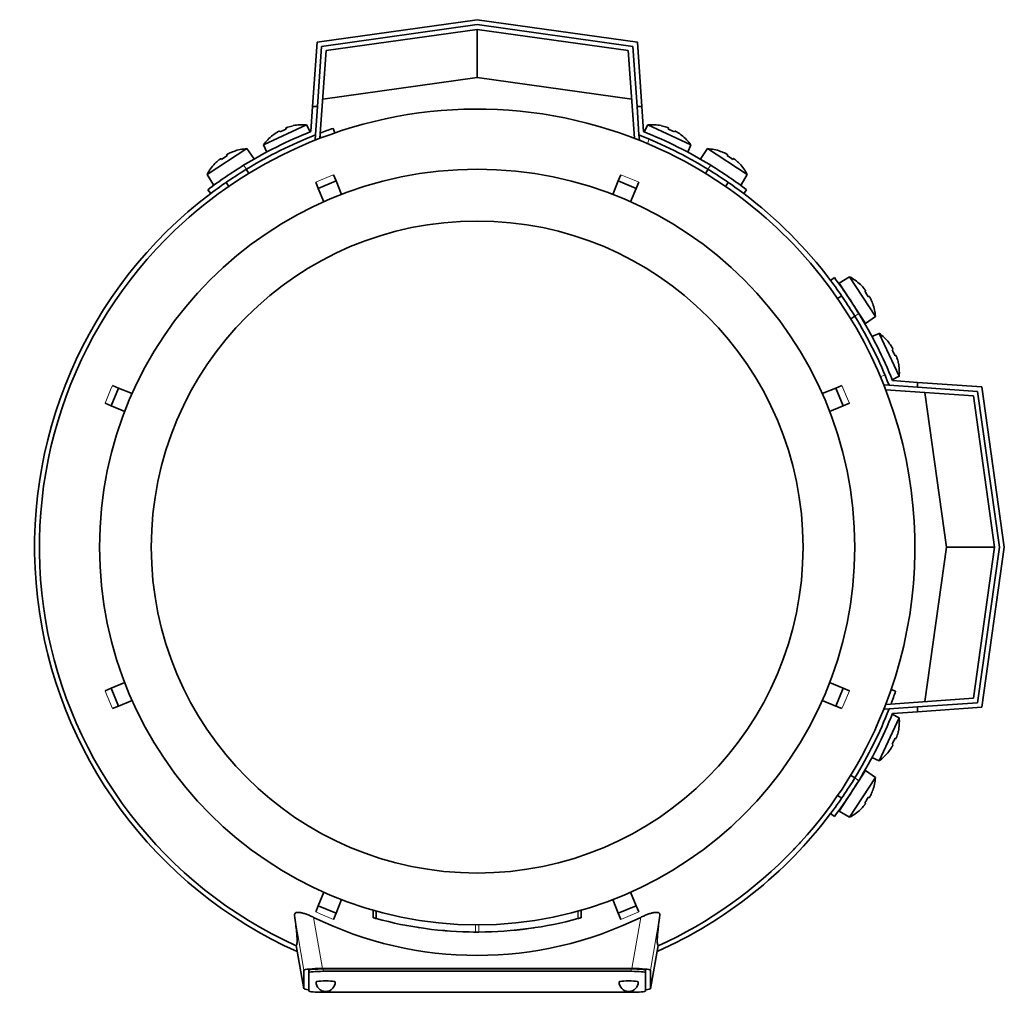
# Model space of a CAD drawing. Header units: millimetres. Extents: x 150 to 758, y -474 to 1143.
# Tile 1 of 12: x 152 to 356, y -474 to -272. Entities that reach past the tile are written whole.
import ezdxf

# ---------------------------------------------------------------- set-up
doc = ezdxf.new("R2010")
doc.units = ezdxf.units.MM
for name, color, linetype in [('LOW_134-1', 7, 'Continuous'), ('M5X8_UNI7687', 7, 'Continuous'), ('VSI134_DIFFUSORE', 7, 'Continuous'), ('VSI134_FILTRO_A', 7, 'Continuous'), ('VSI134_FILTRO_B', 7, 'Continuous'), ('VSI134_TERMINALE', 7, 'Continuous'), ('VSI134_TESTATA', 7, 'Continuous')]:
    doc.layers.add(name, color=color, linetype=linetype)

# ---------------------------------------------------------------- blocks, each defined once
blk = doc.blocks.new('SE2')
at = {"layer": 'LOW_134-1', "color": 7, "linetype": 'Continuous', "lineweight": 35}
for p, q in [((246.76, -274.4), (215.35, -278.81)), ((278.17, -278.81), (246.76, -274.4)), ((215.35, -278.81), (214.08, -297.02)), ((279.45, -297.02), (278.17, -278.81)), ((213.06, -297.32), (213.13, -296.32)), ((280.4, -296.32), (280.47, -297.32)), ((213.28, -297.33), (213.06, -297.32)), ((280.47, -297.32), (280.24, -297.33)), ((331.4, -348.24), (332.39, -348.31)), ((349.9, -350.54), (331.69, -349.27)), ((354.32, -381.95), (349.9, -350.54)), ((349.9, -413.36), (354.32, -381.95)), ((331.69, -414.64), (349.9, -413.36)), ((332.39, -415.59), (331.4, -415.66))]:
    blk.add_line(p, q, dxfattribs=at)
at = {"layer": 'M5X8_UNI7687', "color": 7, "linetype": 'Continuous', "lineweight": 35}
for p, q in [((202.36, -298.39), (211.29, -294.22)), ((208.52, -294.41), (208.52, -294.39)), ((212.03, -295.68), (211.29, -294.22)), ((282.23, -294.22), (281.5, -295.68)), ((282.23, -294.22), (291.17, -298.39)), ((285.01, -294.41), (285, -294.39)), ((204.29, -296.39), (204.27, -296.37)), ((205.67, -295.52), (205.78, -295.69)), ((206.96, -294.92), (207.03, -295.11)), ((286.56, -294.92), (286.5, -295.11)), ((287.85, -295.52), (287.75, -295.69)), ((289.26, -296.37), (289.24, -296.39)), ((202.36, -298.39), (203.01, -299.89)), ((290.52, -299.89), (291.17, -298.39)), ((198.89, -299.17), (190.62, -304.54)), ((194.69, -300.46), (194.79, -300.64)), ((196.16, -299.75), (196.17, -299.72)), ((200.31, -301.23), (198.89, -299.17)), ((294.64, -299.17), (293.22, -301.23)), ((302.91, -304.54), (294.64, -299.17)), ((297.36, -299.75), (297.36, -299.72)), ((298.84, -300.46), (298.74, -300.64)), ((192.25, -302.29), (192.22, -302.28)), ((193.5, -301.24), (193.63, -301.4)), ((300.03, -301.24), (299.9, -301.4)), ((301.3, -302.28), (301.28, -302.29)), ((190.62, -304.54), (191.92, -306.68)), ((199.32, -304.3), (198.77, -303.46)), ((294.75, -303.46), (294.21, -304.3)), ((301.61, -306.68), (302.91, -304.54)), ((194.58, -306.19), (195.12, -307.02)), ((298.4, -307.02), (298.95, -306.19)), ((324.17, -325.8), (322.04, -327.11)), ((322.04, -327.11), (327.48, -335.49)), ((329.54, -334.07), (324.17, -325.8)), ((326.42, -327.44), (326.43, -327.41)), ((327.48, -328.69), (327.32, -328.81)), ((322.53, -329.77), (321.69, -330.31)), ((328.25, -329.88), (328.07, -329.98)), ((328.97, -331.35), (328.99, -331.35)), ((324.42, -334.5), (325.25, -333.96)), ((327.48, -335.49), (329.54, -334.07)), ((330.33, -337.55), (328.83, -338.19)), ((330.33, -337.55), (334.49, -346.48)), ((332.33, -339.48), (332.34, -339.45)), ((333.2, -340.86), (333.02, -340.96)), ((333.8, -342.15), (333.61, -342.22)), ((334.3, -343.71), (334.33, -343.71)), ((333.03, -347.21), (334.49, -346.48)), ((334.49, -417.42), (330.33, -426.36)), ((334.49, -417.42), (333.03, -416.69)), ((334.3, -420.2), (334.33, -420.19)), ((333.2, -423.04), (333.02, -422.94)), ((333.8, -421.75), (333.61, -421.68)), ((328.83, -425.71), (330.33, -426.36)), ((332.33, -424.43), (332.34, -424.45)), ((327.48, -428.41), (322.04, -436.8)), ((325.25, -429.94), (324.34, -429.35)), ((329.54, -429.83), (327.48, -428.41)), ((324.17, -438.1), (329.54, -429.83)), ((321.64, -433.56), (322.53, -434.14)), ((328.97, -432.55), (328.99, -432.55)), ((327.48, -435.21), (327.32, -435.09)), ((328.25, -434.02), (328.07, -433.93)), ((322.04, -436.8), (324.17, -438.1)), ((326.42, -436.47), (326.43, -436.49))]:
    blk.add_line(p, q, dxfattribs=at)
for centre, radius, start, end in [((210.5, -304.19), 10, 85.4586, 101.4084), ((283.02, -304.19), 10, 78.5916, 94.5414), ((210.5, -304.19), 10, 128.5916, 144.5414), ((283.02, -304.19), 10, 35.4586, 51.4084), ((199.49, -309.16), 10, 93.4586, 109.4084), ((294.04, -309.16), 10, 70.5916, 86.5414), ((199.49, -309.16), 10, 136.5916, 152.5414), ((198.9, -302.74), 0.5, 123, 146.6899), ((294.63, -302.74), 0.5, 33.3101, 57), ((294.04, -309.16), 10, 27.4586, 43.4084), ((193.87, -306.01), 0.5, 99.1315, 123), ((299.66, -306.01), 0.5, 57, 79.9062), ((319.56, -334.68), 10, 46.5916, 62.5414), ((322.71, -329.06), 0.5, 9.1315, 33), ((319.56, -334.68), 10, 3.4586, 19.4084), ((325.97, -334.09), 0.5, 33, 56.6899), ((324.52, -345.69), 10, 38.5916, 54.5414), ((324.52, -345.69), 10, 355.4586, 11.4084), ((324.52, -418.21), 10, 348.5916, 4.5414), ((324.52, -418.21), 10, 305.4586, 321.4084), ((325.97, -429.81), 0.5, 303.3101, 327), ((319.56, -429.23), 10, 340.5916, 356.5414), ((322.71, -434.85), 0.5, 327, 349.9062), ((319.56, -429.23), 10, 297.4586, 313.4084)]:
    blk.add_arc(centre, radius, start, end, dxfattribs=at)
for centre, major_axis, ratio, start_param, end_param in [((210.5, -304.18), (9.06, 4.23), 0.996195, 1.335108, 1.449667), ((283.03, -304.18), (-9.06, 4.23), 0.996195, 4.833518, 4.948078), ((210.5, -304.18), (-9.06, -4.23), 0.996195, 4.833518, 4.948078), ((209.57, -302.19), (8.39, 3.91), 0.811251, 1.49595, 1.645642), ((283.96, -302.19), (8.39, -3.91), 0.811251, 1.49595, 1.645642), ((283.03, -304.18), (9.06, -4.23), 0.996195, 1.335108, 1.449667), ((198.29, -307.3), (7.77, 5.04), 0.811251, 1.49595, 1.645642), ((199.48, -309.14), (8.39, 5.45), 0.996195, 1.335108, 1.449667), ((294.05, -309.14), (-8.39, 5.45), 0.996195, 4.833518, 4.948078), ((295.24, -307.3), (7.77, -5.04), 0.811251, 1.49595, 1.645642), ((199.48, -309.14), (-8.39, -5.45), 0.996195, 4.833518, 4.948078), ((294.05, -309.14), (8.39, -5.45), 0.996195, 1.335108, 1.449667), ((319.57, -334.67), (-5.45, 8.39), 0.996195, 4.833518, 4.948078), ((321.41, -333.47), (5.04, -7.77), 0.811251, 1.49595, 1.645642), ((319.57, -334.67), (5.45, -8.39), 0.996195, 1.335108, 1.449667), ((324.54, -345.69), (-4.23, 9.06), 0.996195, 4.833518, 4.948078), ((326.53, -344.76), (3.91, -8.39), 0.811251, 1.49595, 1.645642), ((324.54, -345.69), (4.23, -9.06), 0.996195, 1.335108, 1.449667), ((324.54, -418.22), (4.23, 9.06), 0.996195, 4.833518, 4.948078), ((324.54, -418.22), (-4.23, -9.06), 0.996195, 1.335108, 1.449667), ((326.53, -419.15), (-3.91, -8.39), 0.811251, 1.49595, 1.645642), ((319.57, -429.23), (5.45, 8.39), 0.996195, 4.833518, 4.948078), ((319.57, -429.23), (-5.45, -8.39), 0.996195, 1.335108, 1.449667), ((321.41, -430.43), (-5.04, -7.77), 0.811251, 1.49595, 1.645642)]:
    blk.add_ellipse(centre, major_axis=major_axis, ratio=ratio, start_param=start_param, end_param=end_param, dxfattribs=at)
for points in [[(207.41, -294.71), (207.4, -294.71), (207.36, -294.72), (207.32, -294.74), (207.28, -294.75), (207.23, -294.77), (207.19, -294.79), (207.16, -294.8), (207.12, -294.82), (207.08, -294.83), (207.05, -294.85), (207.03, -294.86), (207.01, -294.87), (206.99, -294.88), (206.98, -294.89), (206.97, -294.9), (206.96, -294.91), (206.96, -294.91), (206.96, -294.92)], [(286.56, -294.92), (286.57, -294.91), (286.57, -294.91), (286.56, -294.9), (286.55, -294.89), (286.54, -294.88), (286.52, -294.87), (286.5, -294.86), (286.47, -294.85), (286.44, -294.83), (286.41, -294.82), (286.37, -294.8), (286.33, -294.79), (286.29, -294.77), (286.25, -294.75), (286.21, -294.74), (286.16, -294.72), (286.13, -294.71), (286.11, -294.71)], [(205.67, -295.52), (205.67, -295.52), (205.67, -295.51), (205.66, -295.51), (205.65, -295.51), (205.63, -295.52), (205.61, -295.52), (205.59, -295.53), (205.56, -295.54), (205.53, -295.56), (205.5, -295.57), (205.46, -295.59), (205.42, -295.61), (205.39, -295.63), (205.35, -295.65), (205.31, -295.68), (205.27, -295.7), (205.24, -295.72), (205.22, -295.73)], [(288.3, -295.73), (288.29, -295.72), (288.26, -295.7), (288.22, -295.68), (288.18, -295.65), (288.14, -295.63), (288.1, -295.61), (288.07, -295.59), (288.03, -295.57), (288, -295.56), (287.97, -295.54), (287.94, -295.53), (287.91, -295.52), (287.89, -295.52), (287.88, -295.51), (287.87, -295.51), (287.86, -295.51), (287.85, -295.52), (287.85, -295.52)], [(195.11, -300.19), (195.09, -300.2), (195.06, -300.22), (195.02, -300.24), (194.98, -300.26), (194.94, -300.28), (194.9, -300.3), (194.87, -300.32), (194.83, -300.34), (194.8, -300.36), (194.77, -300.38), (194.75, -300.4), (194.73, -300.41), (194.71, -300.43), (194.7, -300.44), (194.69, -300.45), (194.69, -300.46), (194.69, -300.46), (194.69, -300.46)], [(298.84, -300.46), (298.84, -300.46), (298.84, -300.46), (298.83, -300.45), (298.82, -300.44), (298.81, -300.43), (298.8, -300.41), (298.78, -300.4), (298.75, -300.38), (298.73, -300.36), (298.69, -300.34), (298.66, -300.32), (298.62, -300.3), (298.59, -300.28), (298.55, -300.26), (298.51, -300.24), (298.46, -300.22), (298.43, -300.2), (298.42, -300.19)], [(193.5, -301.24), (193.5, -301.24), (193.5, -301.23), (193.49, -301.23), (193.47, -301.24), (193.46, -301.24), (193.44, -301.25), (193.42, -301.26), (193.39, -301.28), (193.36, -301.3), (193.33, -301.32), (193.3, -301.34), (193.27, -301.37), (193.23, -301.39), (193.2, -301.42), (193.16, -301.45), (193.12, -301.48), (193.1, -301.5), (193.08, -301.51)], [(300.44, -301.51), (300.43, -301.5), (300.4, -301.48), (300.37, -301.45), (300.33, -301.42), (300.3, -301.39), (300.26, -301.37), (300.23, -301.34), (300.19, -301.32), (300.16, -301.3), (300.13, -301.28), (300.11, -301.26), (300.09, -301.25), (300.07, -301.24), (300.05, -301.24), (300.04, -301.23), (300.03, -301.23), (300.03, -301.24), (300.03, -301.24)], [(327.48, -328.69), (327.48, -328.69), (327.48, -328.68), (327.48, -328.67), (327.48, -328.66), (327.47, -328.65), (327.46, -328.63), (327.45, -328.61), (327.44, -328.58), (327.42, -328.55), (327.4, -328.52), (327.37, -328.49), (327.35, -328.45), (327.32, -328.42), (327.3, -328.38), (327.27, -328.35), (327.24, -328.31), (327.22, -328.28), (327.21, -328.27)], [(328.52, -330.3), (328.51, -330.28), (328.5, -330.25), (328.48, -330.21), (328.46, -330.17), (328.43, -330.13), (328.41, -330.09), (328.39, -330.06), (328.37, -330.02), (328.35, -329.99), (328.33, -329.96), (328.32, -329.94), (328.3, -329.92), (328.29, -329.9), (328.28, -329.89), (328.27, -329.88), (328.26, -329.88), (328.25, -329.88), (328.25, -329.88)], [(333.2, -340.86), (333.2, -340.86), (333.2, -340.86), (333.2, -340.85), (333.2, -340.84), (333.2, -340.82), (333.19, -340.8), (333.18, -340.78), (333.17, -340.75), (333.16, -340.72), (333.14, -340.69), (333.12, -340.65), (333.1, -340.61), (333.08, -340.57), (333.06, -340.54), (333.04, -340.5), (333.02, -340.46), (333, -340.43), (332.99, -340.41)], [(334.01, -342.6), (334, -342.58), (333.99, -342.55), (333.98, -342.51), (333.96, -342.46), (333.95, -342.42), (333.93, -342.38), (333.91, -342.34), (333.9, -342.31), (333.88, -342.27), (333.87, -342.24), (333.85, -342.22), (333.84, -342.19), (333.83, -342.18), (333.82, -342.16), (333.81, -342.15), (333.8, -342.15), (333.8, -342.15), (333.8, -342.15)], [(333.8, -421.75), (333.8, -421.75), (333.8, -421.75), (333.81, -421.75), (333.82, -421.74), (333.83, -421.73), (333.84, -421.71), (333.85, -421.69), (333.87, -421.66), (333.88, -421.63), (333.9, -421.6), (333.91, -421.56), (333.93, -421.52), (333.95, -421.48), (333.96, -421.44), (333.98, -421.4), (333.99, -421.35), (334, -421.32), (334.01, -421.3)], [(332.99, -423.49), (333, -423.48), (333.02, -423.45), (333.04, -423.41), (333.06, -423.37), (333.08, -423.33), (333.1, -423.29), (333.12, -423.25), (333.14, -423.22), (333.16, -423.18), (333.17, -423.15), (333.18, -423.13), (333.19, -423.1), (333.2, -423.08), (333.2, -423.07), (333.2, -423.05), (333.2, -423.05), (333.2, -423.04), (333.2, -423.04)], [(328.25, -434.02), (328.25, -434.02), (328.26, -434.02), (328.27, -434.02), (328.28, -434.01), (328.29, -434), (328.3, -433.99), (328.32, -433.97), (328.33, -433.94), (328.35, -433.91), (328.37, -433.88), (328.39, -433.85), (328.41, -433.81), (328.43, -433.77), (328.46, -433.74), (328.48, -433.7), (328.5, -433.65), (328.51, -433.62), (328.52, -433.61)], [(327.21, -435.63), (327.22, -435.62), (327.24, -435.59), (327.27, -435.55), (327.3, -435.52), (327.32, -435.48), (327.35, -435.45), (327.37, -435.42), (327.4, -435.38), (327.42, -435.35), (327.44, -435.32), (327.45, -435.3), (327.46, -435.28), (327.47, -435.26), (327.48, -435.24), (327.48, -435.23), (327.48, -435.22), (327.48, -435.22), (327.48, -435.21)]]:
    blk.add_open_spline(points, degree=3, dxfattribs=at)
at = {"layer": 'VSI134_DIFFUSORE', "color": 7, "linetype": 'Continuous', "lineweight": 35}
for start, end in [(335.6429, 336.5044), (316.2831, 317.7924)]:
    blk.add_arc((246.76, -381.95), 91, start, end, dxfattribs=at)
at = {"layer": 'VSI134_FILTRO_A', "color": 4, "linetype": 'Continuous', "lineweight": 9}
blk.add_line((214.32, -296.93), (214.12, -296.38), dxfattribs=at)
at = {"layer": 'VSI134_FILTRO_A', "color": 7, "linetype": 'Continuous', "lineweight": 35}
for p, q in [((217.14, -295.91), (216.81, -294.96)), ((333.75, -411.9), (332.81, -411.58))]:
    blk.add_line(p, q, dxfattribs=at)
for start, end in [(109, 110.7573), (127.0241, 246.0068), (339.2424, 341), (293.9932, 322.9759)]:
    blk.add_arc((246.76, -381.95), 92, start, end, dxfattribs=at)
at = {"layer": 'VSI134_FILTRO_B', "color": 7, "linetype": 'Continuous', "lineweight": 35}
blk.add_line((279.43, -296.84), (279.37, -297), dxfattribs=at)
at = {"layer": 'VSI134_FILTRO_B', "color": 4, "linetype": 'Continuous', "lineweight": 9}
for p, q in [((282.52, -297.18), (282.16, -298.12)), ((330.6, -346.56), (331.53, -346.2))]:
    blk.add_line(p, q, dxfattribs=at)
at = {"layer": 'VSI134_FILTRO_B', "color": 7, "linetype": 'Continuous', "lineweight": 35}
blk.add_arc((246.76, -381.95), 92, 37.0241, 52.9759, dxfattribs=at)
at = {"layer": 'VSI134_TERMINALE', "color": 7, "linetype": 'Continuous', "lineweight": 35}
for p, q in [((213.47, -277.06), (246.76, -272.38)), ((246.76, -273.39), (214.41, -277.93)), ((246.76, -272.38), (280.06, -277.06)), ((279.11, -277.93), (246.76, -273.39)), ((246.76, -284.4), (246.76, -274.4)), ((212.54, -290.4), (213.47, -277.06)), ((214.41, -277.93), (213.54, -290.4)), ((279.99, -290.4), (279.11, -277.93)), ((280.06, -277.06), (280.99, -290.4)), ((246.76, -284.4), (214.65, -288.91)), ((278.88, -288.91), (246.76, -284.4)), ((212.17, -295.62), (212.54, -290.4)), ((212.54, -290.4), (213.54, -290.4)), ((213.13, -296.32), (213.54, -290.4)), ((280.4, -296.32), (279.99, -290.4)), ((279.99, -290.4), (280.99, -290.4)), ((281.35, -295.62), (280.99, -290.4)), ((190.76, -307.7), (191.37, -308.5)), ((302.16, -308.5), (302.76, -307.7)), ((321.01, -325.95), (320.21, -326.55)), ((333.09, -347.36), (338.32, -347.73)), ((338.32, -347.73), (351.66, -348.66)), ((338.32, -347.73), (338.32, -348.73)), ((332.39, -348.31), (338.32, -348.73)), ((350.78, -349.6), (338.32, -348.73)), ((344.32, -381.95), (339.81, -349.84)), ((355.33, -381.95), (350.78, -349.6)), ((351.66, -348.66), (356.34, -381.95)), ((339.81, -414.07), (344.32, -381.95)), ((344.32, -381.95), (354.32, -381.95)), ((350.78, -414.3), (355.33, -381.95)), ((356.34, -381.95), (351.66, -415.24)), ((332.39, -415.59), (338.32, -415.17)), ((338.32, -415.17), (350.78, -414.3)), ((338.32, -415.17), (338.32, -416.18)), ((351.66, -415.24), (338.32, -416.18)), ((333.09, -416.54), (338.32, -416.18)), ((320.21, -437.35), (321.01, -437.95))]:
    blk.add_line(p, q, dxfattribs=at)
at = {"layer": 'VSI134_TERMINALE', "color": 4, "linetype": 'Continuous', "lineweight": 9}
for p, q in [((198.21, -302.63), (198.82, -303.43)), ((294.71, -303.43), (295.32, -302.63)), ((326.08, -333.4), (325.28, -334.01)), ((325.28, -429.9), (326.08, -430.5))]:
    blk.add_line(p, q, dxfattribs=at)
at = {"layer": 'VSI134_TERMINALE', "color": 7, "linetype": 'Continuous', "lineweight": 35}
for radius, start, end in [(93, 111.8355, 121.4706), (92, 111.4458, 121.4101), (92, 58.5899, 68.5542), (93, 58.5294, 68.1645), (93, 121.4706, 127.0241), (93, 52.9759, 58.5294), (92, 121.4101, 127.0241), (92, 52.9759, 58.5899), (92, 31.4101, 37.0241), (93, 31.4706, 37.0241), (93, 21.8355, 31.4706), (92, 21.4458, 31.4101), (92, 328.5899, 338.5542), (93, 328.5294, 338.1645), (92, 322.9759, 328.5899), (93, 322.9759, 328.5294)]:
    blk.add_arc((246.76, -381.95), radius, start, end, dxfattribs=at)
at = {"layer": 'VSI134_TESTATA', "color": 7, "linetype": 'Continuous', "lineweight": 35}
for p, q in [((210.48, -298.5), (209.67, -298.86)), ((216.88, -304.59), (217.42, -305.89)), ((276.1, -305.89), (276.64, -304.59)), ((213.73, -307.42), (213.19, -306.12)), ((213.73, -307.42), (217.42, -305.89)), ((217.42, -305.89), (218.58, -308.69)), ((274.95, -308.69), (276.1, -305.89)), ((276.1, -305.89), (279.8, -307.42)), ((280.34, -306.12), (279.8, -307.42)), ((214.88, -310.22), (213.73, -307.42)), ((279.8, -307.42), (278.64, -310.22)), ((170.7, -352.61), (172.23, -348.92)), ((170.93, -348.38), (172.23, -348.92)), ((172.23, -348.92), (175.03, -350.07)), ((318.5, -350.07), (321.29, -348.92)), ((321.29, -348.92), (322.59, -348.38)), ((321.29, -348.92), (322.82, -352.61)), ((170.7, -352.61), (169.4, -352.07)), ((173.5, -353.77), (170.7, -352.61)), ((322.82, -352.61), (320.03, -353.77)), ((324.13, -352.07), (322.82, -352.61)), ((169.4, -411.83), (170.7, -411.29)), ((170.7, -411.29), (173.5, -410.13)), ((172.23, -414.99), (170.7, -411.29)), ((320.03, -410.13), (322.82, -411.29)), ((322.82, -411.29), (321.29, -414.99)), ((322.82, -411.29), (324.13, -411.83)), ((172.23, -414.99), (170.93, -415.53)), ((175.03, -413.83), (172.23, -414.99)), ((321.29, -414.99), (318.5, -413.83)), ((322.59, -415.53), (321.29, -414.99)), ((324.47, -429.3), (324.36, -429.33)), ((321.63, -433.69), (321.6, -433.53)), ((213.73, -456.48), (214.88, -453.69)), ((278.64, -453.69), (279.8, -456.48)), ((218.58, -455.22), (217.42, -458.01)), ((276.1, -458.01), (274.95, -455.22)), ((213.19, -457.78), (213.73, -456.48)), ((217.42, -458.01), (213.73, -456.48)), ((217.42, -458.01), (216.88, -459.31)), ((225.11, -457.41), (225.11, -458.97)), ((225.15, -457.42), (225.15, -458.98)), ((225.77, -457.59), (225.77, -459.15)), ((268.4, -458.97), (268.4, -457.41)), ((268.4, -458.97), (268.4, -457.41)), ((279.8, -456.48), (276.1, -458.01)), ((276.64, -459.31), (276.1, -458.01)), ((279.8, -456.48), (280.34, -457.78)), ((267.71, -459.16), (267.77, -459.14)), ((234.75, -461.04), (234.76, -461.05)), ((240.82, -461.73), (240.82, -461.73)), ((252.76, -461.73), (252.76, -461.73)), ((209.12, -464.73), (210.76, -473.72)), ((282.76, -473.72), (284.41, -464.73)), ((210.76, -473.71), (210.76, -469.88)), ((211.76, -470.37), (211.76, -469.88)), ((211.76, -470.37), (211.76, -474.21)), ((214.58, -469.53), (278.94, -469.53)), ((278.76, -469.61), (214.76, -469.61)), ((278.76, -470.11), (214.76, -470.11)), ((281.76, -470.37), (281.76, -469.88)), ((281.76, -474.21), (281.76, -470.37)), ((282.76, -469.88), (282.76, -473.71)), ((214.76, -474.47), (278.76, -474.47))]:
    blk.add_line(p, q, dxfattribs=at)
at = {"layer": 'VSI134_TESTATA', "color": 4, "linetype": 'Continuous', "lineweight": 9}
for p, q in [((215.97, -304.97), (213.19, -306.12)), ((215.97, -304.97), (216.88, -304.59)), ((279.42, -305.74), (276.64, -304.59)), ((279.42, -305.74), (280.34, -306.12)), ((170.55, -349.29), (169.4, -352.07)), ((170.55, -349.29), (170.93, -348.38)), ((323.75, -351.16), (322.59, -348.38)), ((323.75, -351.16), (324.13, -352.07)), ((169.78, -412.74), (169.4, -411.83)), ((169.78, -412.74), (170.93, -415.53)), ((322.97, -414.61), (324.13, -411.83)), ((322.97, -414.61), (322.59, -415.53)), ((210.76, -469.88), (208.8, -458.43)), ((214.1, -458.16), (213.19, -457.78)), ((214.1, -458.16), (216.88, -459.31)), ((225.16, -458.98), (225.16, -457.42)), ((267.71, -459.16), (267.71, -457.6)), ((267.77, -459.14), (267.77, -457.59)), ((268.39, -458.97), (268.39, -457.41)), ((277.56, -458.93), (280.34, -457.78)), ((284.73, -458.43), (282.76, -469.88)), ((214.58, -469.53), (212.76, -458.9)), ((246.41, -461.95), (246.41, -460.45)), ((247.12, -461.95), (247.12, -460.45)), ((277.56, -458.93), (276.64, -459.31)), ((280.77, -458.9), (278.94, -469.53)), ((209.12, -464.72), (210.76, -473.71)), ((282.76, -473.71), (284.41, -464.72)), ((214.76, -470.11), (214.76, -469.61)), ((278.76, -470.11), (278.76, -469.61))]:
    blk.add_line(p, q, dxfattribs=at)
at = {"layer": 'VSI134_TESTATA', "color": 7, "linetype": 'Continuous', "lineweight": 35}
for radius in [78.5, 67.74]:
    blk.add_circle((246.76, -381.95), radius, dxfattribs=at)
for centre, radius, start, end in [((246.76, -381.95), 91, 66.5051, 114.0561), ((246.76, -381.95), 91, 47.4949, 66.5051), ((246.76, -381.95), 91, 114.0561, 133.594), ((246.76, -381.95), 91, 42.5051, 47.4949), ((246.76, -381.95), 91, 133.594, 245.5753), ((246.76, -381.95), 91, 336.505, 42.5051), ((246.76, -381.95), 91, 316.4064, 336.505), ((246.76, -381.95), 91, 294.4247, 316.2831), ((246.76, -389.78), 77.03, 243.8059, 296.1941), ((246.76, -381.95), 80, 254.3278, 254.3303), ((245.65, -385.97), 75.83, 254.3174, 254.8013), ((246.76, -381.96), 79.99, 254.7875, 269.7463), ((246.76, -381.95), 80, 270.2544, 285.1819), ((246.76, -381.95), 80, 285.1934, 285.3228), ((248.89, -389.64), 72.02, 285.1964, 285.7129), ((246.76, -381.95), 80, 261.0009, 261.3628), ((246.76, -381.95), 80, 264.8308, 265.4118), ((246.78, -380.13), 81.82, 269.4577, 269.6802), ((246.76, -381.95), 80, 269.745, 270.2544), ((246.77, -382.04), 79.91, 275.1156, 278.5117), ((215.26, -472.29), 2, 180, 270), ((215.26, -472.29), 2, 270, 0), ((278.26, -472.29), 2, 180, 270), ((278.26, -472.29), 2, 270, 0)]:
    blk.add_arc(centre, radius, start, end, dxfattribs=at)
for centre, major_axis, ratio, start_param, end_param in [((214.83, -469.9), (4.06, -0.02), 0.091176, 1.630723, 3.142092), ((214.76, -469.88), (3, 0), 0.087156, 1.570796, 3.141593), ((214.76, -470.37), (3, 0), 0.087156, 1.570796, 3.141593), ((278.76, -469.88), (3, 0), 0.087156, 0, 1.570796), ((278.76, -470.37), (3, 0), 0.087156, 0, 1.570796), ((278.7, -469.9), (-4.06, -0.02), 0.091176, 3.141094, 4.652463), ((215.26, -472.29), (2, 0), 0.087156, 0, 3.141593), ((278.26, -472.29), (2, 0), 0.087156, 0, 3.141593), ((214.83, -473.69), (4.06, 0.02), 0.091176, 3.141095, 3.858067), ((214.76, -474.21), (-3, 0), 0.087156, 0, 1.570796), ((278.76, -474.21), (-3, 0), 0.087156, 1.570796, 3.141593), ((278.7, -473.69), (-4.06, 0.02), 0.091176, 2.425118, 3.142091)]:
    blk.add_ellipse(centre, major_axis=major_axis, ratio=ratio, start_param=start_param, end_param=end_param, dxfattribs=at)
for points, knots in [([(208.8, -458.43), (208.79, -458.34), (208.8, -458.25), (208.86, -458.1), (208.92, -458.03), (209.09, -457.93), (209.2, -457.89), (209.5, -457.86), (209.67, -457.86), (209.97, -457.9), (210.07, -457.92), (210.29, -457.96), (210.41, -457.99), (210.64, -458.05), (210.76, -458.08), (211.01, -458.16), (211.13, -458.21), (211.51, -458.34), (211.76, -458.44), (212.27, -458.66), (212.51, -458.78), (212.76, -458.9)], [0, 0, 0, 0, 0.125, 0.125, 0.25, 0.25, 0.375, 0.375, 0.5, 0.5, 0.5625, 0.5625, 0.625, 0.625, 0.6875, 0.6875, 0.75, 0.75, 0.875, 0.875, 1, 1, 1, 1]), ([(209.12, -464.72), (209.15, -464.7), (209.18, -464.68), (209.23, -464.61), (209.26, -464.55), (209.29, -464.39), (209.31, -464.28), (209.33, -464.02), (209.33, -463.85), (209.32, -463.24), (209.29, -462.67), (209.13, -461.01), (209, -459.94), (208.8, -458.43)], [0, 0, 0, 0, 0.125, 0.125, 0.25, 0.25, 0.375, 0.375, 0.5, 0.5, 0.75, 0.75, 1, 1, 1, 1]), ([(280.77, -458.9), (281.01, -458.78), (281.26, -458.66), (281.76, -458.45), (282.01, -458.34), (282.52, -458.16), (282.76, -458.08), (283.23, -457.96), (283.45, -457.91), (283.75, -457.87), (283.85, -457.87), (284.02, -457.86), (284.1, -457.87), (284.32, -457.89), (284.44, -457.93), (284.61, -458.03), (284.67, -458.1), (284.73, -458.25), (284.74, -458.34), (284.73, -458.43)], [0, 0, 0, 0, 0.125, 0.125, 0.25, 0.25, 0.375, 0.375, 0.5, 0.5, 0.5625, 0.5625, 0.625, 0.625, 0.75, 0.75, 0.875, 0.875, 1, 1, 1, 1]), ([(284.73, -458.43), (284.53, -459.93), (284.4, -461.01), (284.28, -462.25), (284.25, -462.6), (284.21, -463.2), (284.2, -463.44), (284.2, -463.85), (284.2, -464.02), (284.22, -464.29), (284.23, -464.39), (284.27, -464.55), (284.29, -464.61), (284.35, -464.68), (284.38, -464.7), (284.41, -464.72)], [0, 0, 0, 0, 0.25, 0.25, 0.375, 0.375, 0.5, 0.5, 0.625, 0.625, 0.75, 0.75, 0.875, 0.875, 1, 1, 1, 1])]:
    blk.add_open_spline(points, degree=3, knots=knots, dxfattribs=at)
blk.add_open_spline([(240.55, -461.71), (240.43, -461.7), (240.36, -461.7), (240.36, -461.7)], degree=3, dxfattribs=at)

msp = doc.modelspace()

# ---------------------------------------------------------------- block references
msp.add_blockref('SE2', (0, 0))

doc.saveas('drawing.dxf')
